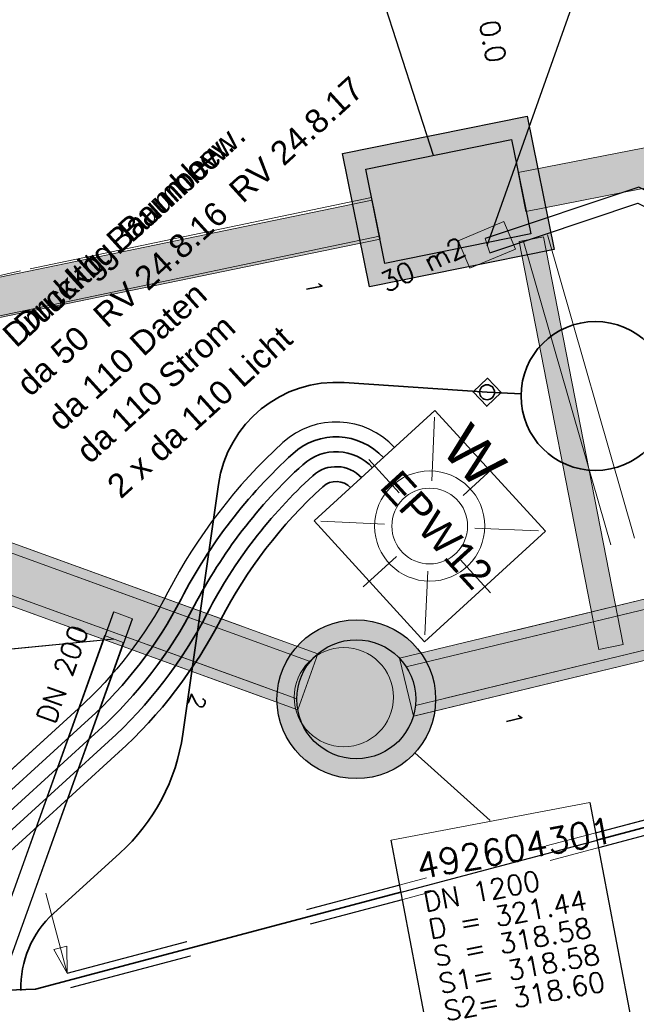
# Model space of a CAD drawing. Header units: metres. Extents: x -502 to 161, y -108 to 174.
# Tile 175 of 256: x -211 to -205, y -34 to -24. Entities that reach past the tile are written whole.
import ezdxf

# ---------------------------------------------------------------- set-up
doc = ezdxf.new("R2010")
doc.units = ezdxf.units.M
doc.header["$LTSCALE"] = 0.1
for name, pattern in [('123', [25.001, 12.501, -12.5]), ('126', [101.6, 100.001, -1.599]), ('237', [93, 75, -18]), ('239', [93, 75, -18]), ('240', [101.6, 101.6, 0]), ('86', [101.6, 101.6, 0])]:
    doc.linetypes.add(name, pattern=pattern)
doc.layers.add('BRI31-005.05-5p02-Koordinierung Lageplan 4. BA ZOB West 2022-06-15', color=7, linetype='Continuous')
doc.layers.add('BRI31-005.06-5f07-Koordinierung Lageplan 4. BA ZOB Fernbusbahnh', color=7, linetype='Continuous')
doc.styles.add('Arial', font='arial.ttf')
doc.styles.add('Txt', font='txt_____.ttf')

# ---------------------------------------------------------------- blocks, each defined once
blk = doc.blocks.new('LP_01052')
at = {"color": 7, "linetype": 'Continuous', "lineweight": 13, "transparency": 33554687, "flags": 128}
blk.add_lwpolyline([(-0.25, 0), (0.25, 0), (0.25, 0.3), (-0.25, 0.3), (-0.25, 0)], dxfattribs=at)
at = {"color": 1, "linetype": 'Continuous', "true_color": 0xff0000, "transparency": 33554687}
blk.add_solid([(-0.25, 0), (0.25, 0), (-0.25, 0.3), (0.25, 0.3)], dxfattribs=at)
blk = doc.blocks.new('WP_LP_1010')
at = {"color": 1, "linetype": 'Continuous', "lineweight": 9, "true_color": 0xff0000, "transparency": 33554687}
for p, q in [((0, 0.909893), (0, 0.454947)), ((-0.776636, 0.776649), (-0.321689, 0.321703)), ((0.321689, 0.321703), (0.776636, 0.776649)), ((-0.454947, 0), (-0.909893, 0)), ((0.454947, 0), (0.909893, 0)), ((-0.321689, -0.321689), (-0.776636, -0.776636)), ((0.321689, -0.321689), (0.776636, -0.776636)), ((0, -0.454947), (0, -0.909893))]:
    blk.add_line(p, q, dxfattribs=at)
at = {"color": 7, "linetype": 'Continuous', "lineweight": 20, "transparency": 33554687}
for p, q in [((0.8253, 0.8253), (-0.8253, 0.8253)), ((-0.8253, 0.8253), (-0.8253, -0.8253)), ((0.8253, 0.8253), (0.8253, -0.8253)), ((0.8253, -0.8253), (-0.8253, -0.8253))]:
    blk.add_line(p, q, dxfattribs=at)
for radius in [0.555163, 0.38185]:
    blk.add_circle((0, 0), radius, dxfattribs=at)
at = {"color": 1, "true_color": 0xff0000, "transparency": 33554687, "insert": (-0.503602, 1.019889), "char_height": 0.43, "attachment_point": 1, "line_spacing_factor": 0.25, "style": 'Arial'}
blk.add_mtext('W', dxfattribs=at)
blk = doc.blocks.new('RUNDER_DECKEL')
at = {"color": 7, "linetype": 'Continuous', "lineweight": 9, "transparency": 33554687}
blk.add_circle((0.000004, 0), 0.5, dxfattribs=at)
blk = doc.blocks.new('ALG_00093')
at = {"color": 1, "linetype": 'Continuous', "lineweight": 9, "true_color": 0xff0000, "transparency": 33554687, "flags": 128}
blk.add_lwpolyline([(0, 0), (0.3773, 0.09625), (0.3773, -0.09625), (0, 0)], dxfattribs=at)

msp = doc.modelspace()

# ---------------------------------------------------------------- hatches: boundary and pattern name
at = {"layer": 'BRI31-005.06-5f07-Koordinierung Lageplan 4. BA ZOB Fernbusbahnh', "linetype": 'Continuous', "lineweight": 0, "true_color": 0x5b5b5b, "transparency": 33554687}
h = msp.add_hatch(color=251, dxfattribs=at)
edge = h.paths.add_edge_path()
edge.add_arc((-207.7921, -30.601), 0.8, 360, 450)
edge.add_line((-207.7921, -29.801), (-207.7921, -29.801))
edge.add_arc((-207.7921, -30.601), 0.8, 90, 180)
edge.add_line((-208.5921, -30.601), (-208.5921, -30.601))
edge.add_line((-208.5921, -30.601), (-208.5921, -30.601))
edge.add_arc((-207.7921, -30.601), 0.8, 180, 270)
edge.add_line((-207.7921, -31.401), (-207.7921, -31.401))
edge.add_arc((-207.7921, -30.601), 0.8, 270, 360)

# ---------------------------------------------------------------- linework, layer by layer
at = {"layer": 'BRI31-005.05-5p02-Koordinierung Lageplan 4. BA ZOB West 2022-06-15', "color": 7, "linetype": 'Continuous', "lineweight": 25, "transparency": 33554687}
for p, q in [((-207.0146, -25.1214), (-209.2003, -18.3266)), ((-207.2016, -31.1407), (-206.4431, -31.8245))]:
    msp.add_line(p, q, dxfattribs=at)
at = {"layer": 'BRI31-005.05-5p02-Koordinierung Lageplan 4. BA ZOB West 2022-06-15', "color": 7, "linetype": '86', "lineweight": 18, "transparency": 33554687}
for p, q in [((-186.8814, -21.5236), (-206.1585, -25.2917)), ((-206.0817, -25.6843), (-186.8047, -21.9162)), ((-207.6335, -25.5721), (-214.1512, -26.9168)), ((-207.5527, -25.9639), (-207.6335, -25.5721)), ((-214.0704, -27.3086), (-207.5527, -25.9639)), ((-206.1498, -25.988), (-205.3463, -30.0982)), ((-205.9044, -25.94), (-205.101, -30.0502))]:
    msp.add_line(p, q, dxfattribs=at)
at = {"layer": 'BRI31-005.05-5p02-Koordinierung Lageplan 4. BA ZOB West 2022-06-15', "color": 1, "linetype": 'Continuous', "lineweight": 25, "true_color": 0xff0000, "transparency": 33554687}
for p, q in [((-206.4741, -26.029), (-205.3074, -22.7462)), ((-210.2371, -29.994), (-212.8875, -30.2575))]:
    msp.add_line(p, q, dxfattribs=at)
at = {"layer": 'BRI31-005.05-5p02-Koordinierung Lageplan 4. BA ZOB West 2022-06-15', "color": 7, "linetype": 'Continuous', "lineweight": 18, "transparency": 33554687}
for p, q in [((-180.8335, -23.798), (-207.3572, -30.1876)), ((-180.8335, -23.798), (-207.3572, -30.1876)), ((-180.8549, -23.906), (-207.289, -30.2741)), ((-180.8549, -23.906), (-207.289, -30.2741)), ((-180.7612, -24.2949), (-207.1953, -30.663)), ((-180.7612, -24.2949), (-207.1953, -30.663)), ((-180.693, -24.3814), (-207.2167, -30.771)), ((-180.693, -24.3814), (-207.2167, -30.771)), ((-215.5924, -27.4578), (-208.1786, -30.142)), ((-215.5924, -27.4578), (-208.1786, -30.142)), ((-215.5831, -27.5675), (-208.2559, -30.2204)), ((-215.5831, -27.5675), (-208.2559, -30.2204)), ((-215.7193, -27.9436), (-208.3921, -30.5965)), ((-215.7193, -27.9436), (-208.3921, -30.5965)), ((-215.7967, -28.022), (-208.3828, -30.7062)), ((-215.7967, -28.022), (-208.3828, -30.7062))]:
    msp.add_line(p, q, dxfattribs=at)
at = {"layer": 'BRI31-005.05-5p02-Koordinierung Lageplan 4. BA ZOB West 2022-06-15', "color": 7, "linetype": 'Continuous', "lineweight": 13, "transparency": 33554687}
for p, q in [((-206.1585, -25.2917), (-206.0817, -25.6843)), ((-207.5527, -25.9639), (-207.6335, -25.5721)), ((-206.4937, -25.959), (-206.4462, -26.1013)), ((-206.1498, -25.988), (-205.9044, -25.94)), ((-210.2383, -29.7216), (-210.0501, -29.7892)), ((-205.101, -30.0502), (-205.3463, -30.0982)), ((-208.1786, -30.142), (-208.3828, -30.7062)), ((-207.3572, -30.1876), (-207.2167, -30.771))]:
    msp.add_line(p, q, dxfattribs=at)
at = {"layer": 'BRI31-005.05-5p02-Koordinierung Lageplan 4. BA ZOB West 2022-06-15', "color": 7, "linetype": '126', "lineweight": 18, "transparency": 33554687}
for p, q in [((-206.1061, -25.9887), (-205.2264, -29.0465)), ((-205.8659, -25.9195), (-204.9861, -28.9774))]:
    msp.add_line(p, q, dxfattribs=at)
at = {"layer": 'BRI31-005.05-5p02-Koordinierung Lageplan 4. BA ZOB West 2022-06-15', "color": 142, "linetype": 'Continuous', "lineweight": 35, "true_color": 0x0099cc, "transparency": 33554687}
msp.add_line((-206.1312, -27.5234), (-206.4735, -27.5072), dxfattribs=at)
at = {"layer": 'BRI31-005.05-5p02-Koordinierung Lageplan 4. BA ZOB West 2022-06-15', "color": 1, "linetype": '123', "lineweight": 25, "true_color": 0xff0000, "transparency": 33554687}
for p, q in [((-210.7091, -33.362), (-192.2849, -28.4727)), ((-210.6706, -33.5069), (-192.2464, -28.6177))]:
    msp.add_line(p, q, dxfattribs=at)
at = {"layer": 'BRI31-005.05-5p02-Koordinierung Lageplan 4. BA ZOB West 2022-06-15', "color": 1, "linetype": 'Continuous', "lineweight": 18, "true_color": 0xff0000, "transparency": 33554687}
msp.add_line((-210.7091, -33.362), (-210.9233, -32.5548), dxfattribs=at)
at = {"layer": 'BRI31-005.05-5p02-Koordinierung Lageplan 4. BA ZOB West 2022-06-15', "color": 7, "linetype": '240', "lineweight": 18, "transparency": 33554687, "flags": 128}
for points in [[(-206.0817, -25.6843), (-182.4057, -21.0563), (-182.4825, -20.6637), (-206.1585, -25.2917)], [(-213.6701, -27.2158), (-207.5582, -25.9355), (-207.6402, -25.544), (-213.7521, -26.8242)]]:
    msp.add_lwpolyline(points, dxfattribs=at)
at = {"layer": 'BRI31-005.05-5p02-Koordinierung Lageplan 4. BA ZOB West 2022-06-15', "color": 7, "linetype": '239', "lineweight": 18, "transparency": 33554687, "flags": 128}
for points in [[(-180.8335, -23.798), (-207.3572, -30.1876), (-207.2167, -30.771), (-180.693, -24.3814)], [(-180.8549, -23.906), (-207.289, -30.2741), (-207.1953, -30.663), (-180.7612, -24.2949)], [(-215.7967, -28.022), (-208.3828, -30.7062), (-208.1786, -30.142), (-215.5924, -27.4578)], [(-215.7193, -27.9436), (-208.3921, -30.5965), (-208.2559, -30.2204), (-215.5831, -27.5675)]]:
    msp.add_lwpolyline(points, dxfattribs=at)
at = {"layer": 'BRI31-005.05-5p02-Koordinierung Lageplan 4. BA ZOB West 2022-06-15', "color": 7, "linetype": 'Continuous', "lineweight": 25, "transparency": 33554687, "flags": 128}
for points in [[(-207.9321, -25.103), (-206.0698, -24.7262), (-205.7981, -26.069), (-207.6604, -26.4458), (-207.9321, -25.103)], [(-207.9321, -25.103), (-206.0698, -24.7262), (-205.7981, -26.069), (-207.6604, -26.4458), (-207.9321, -25.103)], [(-207.6964, -25.2594), (-206.2262, -24.9619), (-206.0338, -25.9126), (-207.504, -26.2101), (-207.6964, -25.2594)], [(-207.6964, -25.2594), (-206.2262, -24.9619), (-206.0338, -25.9126), (-207.504, -26.2101), (-207.6964, -25.2594)], [(-207.4399, -32.0208), (-205.4376, -31.6411), (-204.9916, -33.9932), (-206.9939, -34.3729), (-207.4399, -32.0208)]]:
    msp.add_lwpolyline(points, dxfattribs=at)
at = {"layer": 'BRI31-005.05-5p02-Koordinierung Lageplan 4. BA ZOB West 2022-06-15', "color": 1, "linetype": 'Continuous', "lineweight": 25, "true_color": 0xff0000, "transparency": 33554687, "flags": 128}
for points in [[(-202.7029, -27.9385), (-204.0429, -25.8942), (-204.9426, -25.4406), (-206.4937, -25.959)], [(-206.4462, -26.1013), (-204.9543, -25.6027), (-204.1463, -26.0101), (-202.7461, -28.1462)], [(-211.9435, -35.4053), (-212.1859, -35.1389), (-210.2383, -29.7216)], [(-211.7956, -35.2707), (-211.957, -35.0933), (-210.0501, -29.7892)]]:
    msp.add_lwpolyline(points, dxfattribs=at)
at = {"layer": 'BRI31-005.05-5p02-Koordinierung Lageplan 4. BA ZOB West 2022-06-15', "color": 142, "linetype": 'Continuous', "lineweight": 35, "true_color": 0x0099cc, "transparency": 33554687, "flags": 128}
msp.add_lwpolyline([(-206.3321, -27.5105), (-206.4767, -27.6486), (-206.6149, -27.504), (-206.4703, -27.3659), (-206.3288, -27.514)], dxfattribs=at)
for points in [[(-206.4735, -27.5072), (-207.9139, -27.4098, 0.39272), (-209.1829, -28.4378), (-209.5412, -30.9537), (-209.5412, -30.9537, -0.174806), (-210.177, -32.1526), (-210.177, -32.1526), (-210.8461, -32.76), (-210.8461, -32.76, 0.220417), (-211.1734, -33.5345)], [(-215.7069, -34.2784), (-215.7069, -34.2784, -0.177902), (-214.1095, -33.6288), (-214.1095, -33.6288), (-211.0263, -33.5237), (-192.2656, -28.5452)]]:
    msp.add_lwpolyline(points, format="xyb", dxfattribs=at)
at = {"layer": 'BRI31-005.05-5p02-Koordinierung Lageplan 4. BA ZOB West 2022-06-15', "color": 1, "linetype": '237', "lineweight": 25, "true_color": 0xff0000, "transparency": 33554687, "flags": 128}
msp.add_lwpolyline([(-207.4067, -28.0648, 0.412325), (-208.5333, -28.0154, 0.088772), (-209.692, -29.5225, -0.088769), (-210.5929, -30.6944), (-212.7321, -32.6411, -0.035946), (-214.5086, -34.0383), (-214.5086, -34.0383, 0.035947), (-216.2851, -35.4356), (-216.2851, -35.4356), (-217.2303, -36.2957, 0.142542), (-218.4208, -38.2406), (-218.4208, -38.2406, -0.032423), (-218.5022, -38.4818), (-218.5022, -38.4818), (-218.5022, -38.4818, -0.303495), (-218.9636, -38.7917), (-218.9636, -38.7917), (-220.0999, -38.7942, 0.173642), (-220.4894, -38.9346, -0.308188), (-220.8514, -38.968)], format="xyb", dxfattribs=at)
at = {"layer": 'BRI31-005.05-5p02-Koordinierung Lageplan 4. BA ZOB West 2022-06-15', "color": 7, "linetype": 'Continuous', "lineweight": 35, "transparency": 33554687, "flags": 128}
msp.add_lwpolyline([(-207.517, -28.1665, 0.412324), (-208.4324, -28.1263, 0.088772), (-209.5588, -29.5916, -0.088769), (-210.4919, -30.8054), (-212.6312, -32.7521), (-212.6312, -32.7521, -0.035946), (-214.4076, -34.1493), (-214.4076, -34.1493), (-214.4076, -34.1493, 0.035947), (-216.1842, -35.5465), (-216.1842, -35.5465), (-217.1294, -36.4067), (-217.1294, -36.4067, 0.142515), (-218.276, -38.2796), (-218.276, -38.2796), (-218.276, -38.2796, -0.03237), (-218.3634, -38.5388), (-218.3634, -38.5388, -0.145578), (-218.5963, -38.8273), (-219.0311, -39.1264), (-219.0311, -39.1264, 0.033268), (-219.5199, -39.5128), (-219.5199, -39.5128)], format="xyb", dxfattribs=at)
at = {"layer": 'BRI31-005.05-5p02-Koordinierung Lageplan 4. BA ZOB West 2022-06-15', "color": 3, "linetype": 'Continuous', "lineweight": 35, "true_color": 0x00ff00, "transparency": 33554687, "flags": 128}
for points in [[(-210.391, -30.9163), (-210.391, -30.9163, 0.088769), (-209.4256, -29.6606), (-209.4256, -29.6606, -0.088772), (-208.3314, -28.2373, -0.412324), (-207.6273, -28.2682)], [(-218.6131, -39.6206, 0.163158), (-218.3058, -39.0733, -0.019553), (-218.1311, -38.3182, -0.142458), (-217.0284, -36.5176), (-216.0832, -35.6575, -0.035947), (-214.3067, -34.2602, 0.035946), (-212.5302, -32.863), (-210.391, -30.9163)]]:
    msp.add_lwpolyline(points, format="xyb", dxfattribs=at)
at = {"layer": 'BRI31-005.05-5p02-Koordinierung Lageplan 4. BA ZOB West 2022-06-15', "color": 190, "linetype": 'Continuous', "lineweight": 35, "true_color": 0x7f00ff, "transparency": 33554687, "flags": 128}
for points in [[(-207.7375, -28.3698, 0.412325), (-208.2304, -28.3482), (-208.2304, -28.3482, 0.088772), (-209.2925, -29.7296), (-209.2925, -29.7296, -0.088769), (-210.29, -31.0273), (-212.4292, -32.974, -0.035946), (-214.2057, -34.3712), (-214.2057, -34.3712, 0.035947), (-215.9822, -35.7684), (-215.9822, -35.7684), (-216.9275, -36.6285), (-217.0345, -36.7324), (-217.0345, -36.7324, 0.131989), (-217.9847, -38.3582), (-217.9847, -38.3582), (-217.9847, -38.3582, 0.019553), (-218.1567, -39.1017), (-218.1567, -39.1017, -0.163158), (-218.5113, -39.733)], [(-218.404, -39.8517, 0.161614), (-218.0261, -39.1837), (-218.0261, -39.1837, -0.01808), (-217.8416, -38.3969), (-217.8416, -38.3969, -0.142429), (-216.8265, -36.7395), (-215.8813, -35.8793, -0.035947), (-214.1048, -34.4821, 0.035946), (-212.3283, -33.0849), (-210.1891, -31.1382), (-210.1891, -31.1382, 0.088769), (-209.1593, -29.7987), (-209.1593, -29.7987), (-209.1593, -29.7987, -0.088772), (-208.1295, -28.4591), (-208.1295, -28.4591, -0.412324), (-207.8478, -28.4715)]]:
    msp.add_lwpolyline(points, format="xyb", dxfattribs=at)
at = {"layer": 'BRI31-005.05-5p02-Koordinierung Lageplan 4. BA ZOB West 2022-06-15', "color": 1, "linetype": 'Continuous', "lineweight": 18, "true_color": 0xff0000, "transparency": 33554687, "flags": 128}
msp.add_lwpolyline([(-211.662, -34.2717), (-210.143, -30.0277), (-210.3313, -29.9603), (-211.8503, -34.2043)], dxfattribs=at)
at = {"layer": 'BRI31-005.05-5p02-Koordinierung Lageplan 4. BA ZOB West 2022-06-15', "color": 7, "linetype": 'Continuous', "lineweight": 18, "transparency": 33554687, "flags": 128}
msp.add_lwpolyline([(-207.4399, -32.0208), (-205.4376, -31.6411), (-204.9916, -33.9932), (-206.9939, -34.3729), (-207.4399, -32.0208)], dxfattribs=at)
at = {"layer": 'BRI31-005.05-5p02-Koordinierung Lageplan 4. BA ZOB West 2022-06-15', "color": 142, "linetype": 'Continuous', "lineweight": 35, "true_color": 0x0099cc, "transparency": 33554687}
for centre, radius in [((-205.3815, -27.5451), 0.75), ((-206.4735, -27.5072), 0.075)]:
    msp.add_circle(centre, radius, dxfattribs=at)
at = {"layer": 'BRI31-005.05-5p02-Koordinierung Lageplan 4. BA ZOB West 2022-06-15', "color": 7, "linetype": 'Continuous', "lineweight": 25, "transparency": 33554687}
for radius in [0.8, 0.8, 0.6, 0.6]:
    msp.add_circle((-207.7921, -30.601), radius, dxfattribs=at)
at = {"layer": 'BRI31-005.05-5p02-Koordinierung Lageplan 4. BA ZOB West 2022-06-15', "color": 7, "linetype": 'Continuous', "lineweight": 18, "transparency": 33554687}
for radius in [0.8, 0.6]:
    msp.add_circle((-207.7921, -30.601), radius, dxfattribs=at)
at = {"layer": 'BRI31-005.06-5f07-Koordinierung Lageplan 4. BA ZOB Fernbusbahnh', "color": 7, "linetype": 'Continuous', "lineweight": 25, "transparency": 33554687}
for p, q in [((-207.0146, -25.1214), (-209.2003, -18.3266)), ((-207.2016, -31.1407), (-206.4431, -31.8245))]:
    msp.add_line(p, q, dxfattribs=at)
at = {"layer": 'BRI31-005.06-5f07-Koordinierung Lageplan 4. BA ZOB Fernbusbahnh', "color": 7, "linetype": 'Continuous', "lineweight": 20, "transparency": 33554687}
msp.add_line((-207.0146, -25.1214), (-209.2003, -18.3266), dxfattribs=at)
at = {"layer": 'BRI31-005.06-5f07-Koordinierung Lageplan 4. BA ZOB Fernbusbahnh', "color": 7, "linetype": '86', "lineweight": 13, "transparency": 33554687}
for p, q in [((-186.8814, -21.5236), (-206.1585, -25.2917)), ((-206.0817, -25.6843), (-186.8047, -21.9162)), ((-207.6335, -25.5721), (-214.1512, -26.9168)), ((-207.5527, -25.9639), (-207.6335, -25.5721)), ((-214.0704, -27.3086), (-207.5527, -25.9639)), ((-206.1498, -25.988), (-205.3463, -30.0982)), ((-205.9044, -25.94), (-205.101, -30.0502))]:
    msp.add_line(p, q, dxfattribs=at)
at = {"layer": 'BRI31-005.06-5f07-Koordinierung Lageplan 4. BA ZOB Fernbusbahnh', "color": 1, "linetype": 'Continuous', "lineweight": 25, "true_color": 0xff0000, "transparency": 33554687}
for p, q in [((-206.4741, -26.029), (-205.3074, -22.7462)), ((-210.2371, -29.994), (-212.8875, -30.2575))]:
    msp.add_line(p, q, dxfattribs=at)
at = {"layer": 'BRI31-005.06-5f07-Koordinierung Lageplan 4. BA ZOB Fernbusbahnh', "color": 1, "linetype": 'Continuous', "lineweight": 20, "true_color": 0xff0000, "transparency": 33554687}
for p, q in [((-206.4741, -26.029), (-205.3074, -22.7462)), ((-206.4741, -26.029), (-205.3074, -22.7462)), ((-210.2371, -29.994), (-212.8875, -30.2575))]:
    msp.add_line(p, q, dxfattribs=at)
at = {"layer": 'BRI31-005.06-5f07-Koordinierung Lageplan 4. BA ZOB Fernbusbahnh', "color": 7, "linetype": 'Continuous', "lineweight": 13, "transparency": 33554687}
for p, q in [((-180.8335, -23.798), (-207.3572, -30.1876)), ((-180.8335, -23.798), (-207.3572, -30.1876)), ((-180.8549, -23.906), (-207.289, -30.2741)), ((-180.8549, -23.906), (-207.289, -30.2741)), ((-180.7612, -24.2949), (-207.1953, -30.663)), ((-180.7612, -24.2949), (-207.1953, -30.663)), ((-180.693, -24.3814), (-207.2167, -30.771)), ((-180.693, -24.3814), (-207.2167, -30.771)), ((-215.5924, -27.4578), (-208.1786, -30.142)), ((-215.5924, -27.4578), (-208.1786, -30.142)), ((-215.5831, -27.5675), (-208.2559, -30.2204)), ((-215.5831, -27.5675), (-208.2559, -30.2204)), ((-215.7193, -27.9436), (-208.3921, -30.5965)), ((-215.7193, -27.9436), (-208.3921, -30.5965)), ((-215.7967, -28.022), (-208.3828, -30.7062)), ((-215.7967, -28.022), (-208.3828, -30.7062))]:
    msp.add_line(p, q, dxfattribs=at)
at = {"layer": 'BRI31-005.06-5f07-Koordinierung Lageplan 4. BA ZOB Fernbusbahnh', "color": 7, "linetype": 'Continuous', "lineweight": 9, "transparency": 33554687}
for p, q in [((-206.1585, -25.2917), (-206.0817, -25.6843)), ((-207.5527, -25.9639), (-207.6335, -25.5721)), ((-206.4937, -25.959), (-206.4462, -26.1013)), ((-206.1498, -25.988), (-205.9044, -25.94)), ((-210.2383, -29.7216), (-210.0501, -29.7892)), ((-205.101, -30.0502), (-205.3463, -30.0982)), ((-208.1786, -30.142), (-208.3828, -30.7062)), ((-207.3572, -30.1876), (-207.2167, -30.771))]:
    msp.add_line(p, q, dxfattribs=at)
at = {"layer": 'BRI31-005.06-5f07-Koordinierung Lageplan 4. BA ZOB Fernbusbahnh', "color": 7, "linetype": '126', "lineweight": 13, "transparency": 33554687}
for p, q in [((-206.1061, -25.9887), (-205.2264, -29.0465)), ((-205.8659, -25.9195), (-204.9861, -28.9774))]:
    msp.add_line(p, q, dxfattribs=at)
at = {"layer": 'BRI31-005.06-5f07-Koordinierung Lageplan 4. BA ZOB Fernbusbahnh', "color": 142, "linetype": 'Continuous', "lineweight": 30, "true_color": 0x0099cc, "transparency": 33554687}
msp.add_line((-206.1312, -27.5234), (-206.4735, -27.5072), dxfattribs=at)
at = {"layer": 'BRI31-005.06-5f07-Koordinierung Lageplan 4. BA ZOB Fernbusbahnh', "color": 1, "linetype": 'Continuous', "lineweight": 13, "true_color": 0xff0000, "transparency": 33554687}
msp.add_line((-210.7091, -33.362), (-210.9233, -32.5548), dxfattribs=at)
at = {"layer": 'BRI31-005.06-5f07-Koordinierung Lageplan 4. BA ZOB Fernbusbahnh', "color": 7, "linetype": '240', "lineweight": 13, "transparency": 33554687, "flags": 128}
for points in [[(-206.0817, -25.6843), (-182.4057, -21.0563), (-182.4825, -20.6637), (-206.1585, -25.2917)], [(-213.6701, -27.2158), (-207.5582, -25.9355), (-207.6402, -25.544), (-213.7521, -26.8242)]]:
    msp.add_lwpolyline(points, dxfattribs=at)
at = {"layer": 'BRI31-005.06-5f07-Koordinierung Lageplan 4. BA ZOB Fernbusbahnh', "color": 7, "linetype": '239', "lineweight": 13, "transparency": 33554687, "flags": 128}
for points in [[(-180.8335, -23.798), (-207.3572, -30.1876), (-207.2167, -30.771), (-180.693, -24.3814)], [(-180.8549, -23.906), (-207.289, -30.2741), (-207.1953, -30.663), (-180.7612, -24.2949)], [(-215.7967, -28.022), (-208.3828, -30.7062), (-208.1786, -30.142), (-215.5924, -27.4578)], [(-215.7193, -27.9436), (-208.3921, -30.5965), (-208.2559, -30.2204), (-215.5831, -27.5675)]]:
    msp.add_lwpolyline(points, dxfattribs=at)
at = {"layer": 'BRI31-005.06-5f07-Koordinierung Lageplan 4. BA ZOB Fernbusbahnh', "color": 7, "linetype": 'Continuous', "lineweight": 20, "transparency": 33554687, "flags": 128}
for points in [[(-207.9321, -25.103), (-206.0698, -24.7262), (-205.7981, -26.069), (-207.6604, -26.4458), (-207.9321, -25.103)], [(-207.9321, -25.103), (-206.0698, -24.7262), (-205.7981, -26.069), (-207.6604, -26.4458), (-207.9321, -25.103)], [(-207.6964, -25.2594), (-206.2262, -24.9619), (-206.0338, -25.9126), (-207.504, -26.2101), (-207.6964, -25.2594)], [(-207.6964, -25.2594), (-206.2262, -24.9619), (-206.0338, -25.9126), (-207.504, -26.2101), (-207.6964, -25.2594)]]:
    msp.add_lwpolyline(points, dxfattribs=at)
at = {"layer": 'BRI31-005.06-5f07-Koordinierung Lageplan 4. BA ZOB Fernbusbahnh', "color": 1, "linetype": 'Continuous', "lineweight": 20, "true_color": 0xff0000, "transparency": 33554687, "flags": 128}
for points in [[(-202.7029, -27.9385), (-204.0429, -25.8942), (-204.9426, -25.4406), (-206.4937, -25.959)], [(-206.4462, -26.1013), (-204.9543, -25.6027), (-204.1463, -26.0101), (-202.7461, -28.1462)]]:
    msp.add_lwpolyline(points, dxfattribs=at)
at = {"layer": 'BRI31-005.06-5f07-Koordinierung Lageplan 4. BA ZOB Fernbusbahnh', "color": 142, "linetype": 'Continuous', "lineweight": 30, "true_color": 0x0099cc, "transparency": 33554687, "flags": 128}
msp.add_lwpolyline([(-206.3321, -27.5105), (-206.4767, -27.6486), (-206.6149, -27.504), (-206.4703, -27.3659), (-206.3288, -27.514)], dxfattribs=at)
at = {"layer": 'BRI31-005.06-5f07-Koordinierung Lageplan 4. BA ZOB Fernbusbahnh', "color": 7, "linetype": 'Continuous', "lineweight": 30, "transparency": 33554687, "flags": 128}
msp.add_lwpolyline([(-207.517, -28.1665, 0.412324), (-208.4324, -28.1263, 0.088772), (-209.5588, -29.5916, -0.088769), (-210.4919, -30.8054), (-212.6312, -32.7521), (-212.6312, -32.7521, -0.035946), (-214.4076, -34.1493), (-214.4076, -34.1493), (-214.4076, -34.1493, 0.035947), (-216.1842, -35.5465), (-216.1842, -35.5465), (-217.1294, -36.4067), (-217.1294, -36.4067, 0.142515), (-218.276, -38.2796), (-218.276, -38.2796), (-218.276, -38.2796, -0.03237), (-218.3634, -38.5388), (-218.3634, -38.5388, -0.145578), (-218.5963, -38.8273), (-219.0311, -39.1264), (-219.0311, -39.1264, 0.033268), (-219.5199, -39.5128), (-219.5199, -39.5128)], format="xyb", dxfattribs=at)
at = {"layer": 'BRI31-005.06-5f07-Koordinierung Lageplan 4. BA ZOB Fernbusbahnh', "color": 3, "linetype": 'Continuous', "lineweight": 30, "true_color": 0x00ff00, "transparency": 33554687, "flags": 128}
for points in [[(-210.391, -30.9163), (-210.391, -30.9163, 0.088769), (-209.4256, -29.6606), (-209.4256, -29.6606, -0.088772), (-208.3314, -28.2373, -0.412324), (-207.6273, -28.2682)], [(-218.6131, -39.6206, 0.163158), (-218.3058, -39.0733, -0.019553), (-218.1311, -38.3182, -0.142458), (-217.0284, -36.5176), (-216.0832, -35.6575, -0.035947), (-214.3067, -34.2602, 0.035946), (-212.5302, -32.863), (-210.391, -30.9163)]]:
    msp.add_lwpolyline(points, format="xyb", dxfattribs=at)
at = {"layer": 'BRI31-005.06-5f07-Koordinierung Lageplan 4. BA ZOB Fernbusbahnh', "color": 190, "linetype": 'Continuous', "lineweight": 30, "true_color": 0x7f00ff, "transparency": 33554687, "flags": 128}
for points in [[(-207.7375, -28.3698, 0.412325), (-208.2304, -28.3482), (-208.2304, -28.3482, 0.088772), (-209.2925, -29.7296), (-209.2925, -29.7296, -0.088769), (-210.29, -31.0273), (-212.4292, -32.974, -0.035946), (-214.2057, -34.3712), (-214.2057, -34.3712, 0.035947), (-215.9822, -35.7684), (-215.9822, -35.7684), (-216.9275, -36.6285), (-217.0345, -36.7324), (-217.0345, -36.7324, 0.131989), (-217.9847, -38.3582), (-217.9847, -38.3582), (-217.9847, -38.3582, 0.019553), (-218.1567, -39.1017), (-218.1567, -39.1017, -0.163158), (-218.5113, -39.733)], [(-218.404, -39.8517, 0.161614), (-218.0261, -39.1837), (-218.0261, -39.1837, -0.01808), (-217.8416, -38.3969), (-217.8416, -38.3969, -0.142429), (-216.8265, -36.7395), (-215.8813, -35.8793, -0.035947), (-214.1048, -34.4821, 0.035946), (-212.3283, -33.0849), (-210.1891, -31.1382), (-210.1891, -31.1382, 0.088769), (-209.1593, -29.7987), (-209.1593, -29.7987), (-209.1593, -29.7987, -0.088772), (-208.1295, -28.4591), (-208.1295, -28.4591, -0.412324), (-207.8478, -28.4715)]]:
    msp.add_lwpolyline(points, format="xyb", dxfattribs=at)
at = {"layer": 'BRI31-005.06-5f07-Koordinierung Lageplan 4. BA ZOB Fernbusbahnh', "color": 1, "linetype": 'Continuous', "lineweight": 13, "true_color": 0xff0000, "transparency": 33554687, "flags": 128}
msp.add_lwpolyline([(-211.662, -34.2717), (-210.143, -30.0277), (-210.3313, -29.9603), (-211.8503, -34.2043)], dxfattribs=at)
at = {"layer": 'BRI31-005.06-5f07-Koordinierung Lageplan 4. BA ZOB Fernbusbahnh', "color": 7, "linetype": 'Continuous', "lineweight": 18, "transparency": 33554687, "flags": 128}
msp.add_lwpolyline([(-207.4399, -32.0208), (-205.4376, -31.6411), (-204.9916, -33.9932), (-206.9939, -34.3729), (-207.4399, -32.0208)], dxfattribs=at)
at = {"layer": 'BRI31-005.06-5f07-Koordinierung Lageplan 4. BA ZOB Fernbusbahnh', "color": 7, "linetype": 'Continuous', "lineweight": 25, "transparency": 33554687, "flags": 128}
msp.add_lwpolyline([(-207.4399, -32.0208), (-205.4376, -31.6411), (-204.9916, -33.9932), (-206.9939, -34.3729), (-207.4399, -32.0208)], dxfattribs=at)
at = {"layer": 'BRI31-005.06-5f07-Koordinierung Lageplan 4. BA ZOB Fernbusbahnh', "color": 1, "linetype": 'Continuous', "lineweight": 20, "true_color": 0xff0000, "transparency": 33554687}
for points in [[(-211.9435, -35.4053, 321.5255), (-212.1859, -35.1389, 0), (-210.2383, -29.7216, 0)], [(-211.7956, -35.2707, 321.5255), (-211.957, -35.0933, 0), (-210.0501, -29.7892, 0)]]:
    msp.add_polyline3d(points, dxfattribs=at)
at = {"layer": 'BRI31-005.06-5f07-Koordinierung Lageplan 4. BA ZOB Fernbusbahnh', "color": 142, "linetype": 'Continuous', "lineweight": 30, "true_color": 0x0099cc, "transparency": 33554687}
for centre, radius in [((-205.3815, -27.5451), 0.75), ((-206.4735, -27.5072), 0.075)]:
    msp.add_circle(centre, radius, dxfattribs=at)
at = {"layer": 'BRI31-005.06-5f07-Koordinierung Lageplan 4. BA ZOB Fernbusbahnh', "color": 7, "linetype": 'Continuous', "lineweight": 20, "transparency": 33554687}
for radius in [0.8, 0.8, 0.6, 0.6]:
    msp.add_circle((-207.7921, -30.601, 318.58), radius, dxfattribs=at)
at = {"layer": 'BRI31-005.06-5f07-Koordinierung Lageplan 4. BA ZOB Fernbusbahnh', "color": 7, "linetype": 'Continuous', "lineweight": 13, "transparency": 33554687}
for radius in [0.8, 0.6]:
    msp.add_circle((-207.7921, -30.601, 318.58), radius, dxfattribs=at)
at = {"layer": 'BRI31-005.06-5f07-Koordinierung Lageplan 4. BA ZOB Fernbusbahnh', "color": 2, "linetype": 'Continuous', "true_color": 0xffff00, "transparency": 33554687}
for points in [[(-186.8047, -21.9162), (-186.8814, -21.5236), (-206.0817, -25.6843), (-206.1585, -25.2917)], [(-207.9321, -25.103), (-206.0698, -24.7262), (-207.6604, -26.4458), (-205.7981, -26.069)], [(-207.5527, -25.9639), (-207.6335, -25.5721), (-214.0704, -27.3086), (-214.1512, -26.9168)], [(-205.101, -30.0502), (-205.3463, -30.0982), (-205.9044, -25.94), (-206.1498, -25.988)]]:
    msp.add_solid(points, dxfattribs=at)
at = {"layer": 'BRI31-005.06-5f07-Koordinierung Lageplan 4. BA ZOB Fernbusbahnh', "color": 251, "linetype": 'Continuous', "true_color": 0x5b5b5b, "transparency": 33554687}
for points in [[(-180.693, -24.3814), (-180.8335, -23.798), (-207.2167, -30.771), (-207.3572, -30.1876)], [(-215.7967, -28.022), (-215.5924, -27.4578), (-208.3828, -30.7062), (-208.1786, -30.142)]]:
    msp.add_solid(points, dxfattribs=at)

# ---------------------------------------------------------------- block references
at = {"layer": 'BRI31-005.06-5f07-Koordinierung Lageplan 4. BA ZOB Fernbusbahnh', "color": 7, "transparency": 33554687}
for name, p, rotation in [('LP_01052', (-206.4185, -26.1611), 22.85307312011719), ('WP_LP_1010', (-207.052, -28.8557), 312.4349945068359)]:
    msp.add_blockref(name, p, dxfattribs=dict(at, rotation=rotation))
msp.add_blockref('RUNDER_DECKEL', (-207.9172, -30.5798), dxfattribs=at)
at = {"layer": 'BRI31-005.06-5f07-Koordinierung Lageplan 4. BA ZOB Fernbusbahnh', "color": 7, "transparency": 33554687, "xscale": 0.699999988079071, "yscale": 0.699999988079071, "zscale": 0.699999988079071, "rotation": 104.8621948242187}
msp.add_blockref('ALG_00093', (-210.7091, -33.362), dxfattribs=at)

# ---------------------------------------------------------------- texts
at = {"layer": 'BRI31-005.05-5p02-Koordinierung Lageplan 4. BA ZOB West 2022-06-15', "color": 7, "transparency": 33554687, "attachment_point": 1, "line_spacing_factor": 0.25}
for s, insert, char_height, rotation, style in [('0.0', (-206.3596, -23.7415), 0.2, 281.06027, 'Txt'), ('1', (-208.1531, -26.3636), 0.16, 281.83044, 'Txt'), ('da 110 Daten', (-210.9283, -27.732), 0.24, 42.29685, 'Arial'), ('da 110 Strom', (-210.6404, -28.0614), 0.24, 42.29685, 'Arial'), ('2', (-209.2965, -30.5849), 0.16, 250.09698, 'Txt'), ('1', (-206.1397, -30.7141), 0.16, 283.5446, 'Txt'), ('492604301', (-207.2062, -32.1614), 0.26, 10.737, 'Txt'), ('DN 1200', (-207.1328, -32.5485), 0.2, 10.737, 'Txt'), ('D = 321.44', (-207.0806, -32.8236), 0.2, 10.737, 'Txt'), ('S = 318.58', (-207.0284, -33.0987), 0.2, 10.737, 'Txt'), ('S1= 318.58', (-206.9763, -33.3738), 0.2, 10.737, 'Txt'), ('S2= 318.60', (-206.9241, -33.6489), 0.2, 10.737, 'Txt')]:
    msp.add_mtext(s, dxfattribs=dict(at, insert=insert, char_height=char_height, rotation=rotation, style=style))
at = {"layer": 'BRI31-005.05-5p02-Koordinierung Lageplan 4. BA ZOB West 2022-06-15', "color": 1, "true_color": 0xff0000, "transparency": 33554687, "attachment_point": 1, "line_spacing_factor": 0.25}
for s, insert, char_height, rotation, style in [('RV 24.8.17', (-209.0995, -25.4352), 0.24, 42.29685, 'Arial'), ('RV 24.8.16', (-210.4685, -26.6933), 0.24, 42.29685, 'Arial'), ('30 m2', (-207.5743, -26.3262), 0.2, 25.50294, 'Txt'), ('da 50', (-211.2417, -27.3839), 0.24, 42.29685, 'Arial'), ('DN 200', (-211.0205, -30.7939), 0.2, 70.2261, 'Txt')]:
    msp.add_mtext(s, dxfattribs=dict(at, insert=insert, char_height=char_height, rotation=rotation, style=style))
at = {"layer": 'BRI31-005.05-5p02-Koordinierung Lageplan 4. BA ZOB West 2022-06-15', "color": 5, "true_color": 0x0000ff, "transparency": 33554687, "insert": (-211.3825, -26.8916), "char_height": 0.24, "attachment_point": 1, "rotation": 42.29685, "line_spacing_factor": 0.25, "style": 'Arial'}
msp.add_mtext('Druckltg. Baumbew.', dxfattribs=at)
at = {"layer": 'BRI31-005.05-5p02-Koordinierung Lageplan 4. BA ZOB West 2022-06-15', "color": 190, "true_color": 0x7f00ff, "transparency": 33554687, "attachment_point": 1, "line_spacing_factor": 0.25, "style": 'Arial'}
for s, insert, char_height, rotation in [('2 x da 110 Licht', (-210.3284, -28.4125), 0.24, 42.29685), ('EPW12', (-207.3479, -28.2671), 0.3, 312.31872)]:
    msp.add_mtext(s, dxfattribs=dict(at, insert=insert, char_height=char_height, rotation=rotation))
at = {"layer": 'BRI31-005.06-5f07-Koordinierung Lageplan 4. BA ZOB Fernbusbahnh', "color": 7, "transparency": 33554687, "attachment_point": 1, "line_spacing_factor": 0.25}
for s, insert, char_height, rotation, style in [('0.0', (-206.3596, -23.7415), 0.2, 281.06027, 'Txt'), ('0.0', (-206.3596, -23.7415), 0.2, 281.06027, 'Txt'), ('1', (-208.1531, -26.3636), 0.16, 281.83044, 'Txt'), ('1', (-208.1531, -26.3636), 0.16, 281.83044, 'Txt'), ('da 110 Daten', (-210.9283, -27.732), 0.24, 42.29685, 'Arial'), ('da 110 Strom', (-210.6404, -28.0614), 0.24, 42.29685, 'Arial'), ('2', (-209.2965, -30.5849), 0.16, 250.09698, 'Txt'), ('2', (-209.2965, -30.5849), 0.16, 250.09698, 'Txt'), ('1', (-206.1397, -30.7141), 0.16, 283.5446, 'Txt'), ('1', (-206.1397, -30.7141), 0.16, 283.5446, 'Txt'), ('492604301', (-207.2062, -32.1614), 0.26, 10.737, 'Txt'), ('DN 1200', (-207.1328, -32.5485), 0.2, 10.737, 'Txt'), ('D = 321.44', (-207.0806, -32.8236), 0.2, 10.737, 'Txt'), ('S = 318.58', (-207.0284, -33.0987), 0.2, 10.737, 'Txt'), ('S1= 318.58', (-206.9763, -33.3738), 0.2, 10.737, 'Txt'), ('S2= 318.60', (-206.9241, -33.6489), 0.2, 10.737, 'Txt')]:
    msp.add_mtext(s, dxfattribs=dict(at, insert=insert, char_height=char_height, rotation=rotation, style=style))
at = {"layer": 'BRI31-005.06-5f07-Koordinierung Lageplan 4. BA ZOB Fernbusbahnh', "color": 1, "true_color": 0xff0000, "transparency": 33554687, "attachment_point": 1, "line_spacing_factor": 0.25}
for s, insert, char_height, rotation, style in [('RV 24.8.17', (-209.0995, -25.4352), 0.24, 42.29685, 'Arial'), ('RV 24.8.16', (-210.4685, -26.6933), 0.24, 42.29685, 'Arial'), ('30 m2', (-207.5743, -26.3262), 0.2, 25.50294, 'Txt'), ('30 m2', (-207.5743, -26.3262), 0.2, 25.50294, 'Txt'), ('da 50', (-211.2417, -27.3839), 0.24, 42.29685, 'Arial'), ('DN 200', (-211.0205, -30.7939), 0.2, 70.2261, 'Txt'), ('DN 200', (-211.0205, -30.7939), 0.2, 70.2261, 'Txt')]:
    msp.add_mtext(s, dxfattribs=dict(at, insert=insert, char_height=char_height, rotation=rotation, style=style))
at = {"layer": 'BRI31-005.06-5f07-Koordinierung Lageplan 4. BA ZOB Fernbusbahnh', "color": 5, "true_color": 0x0000ff, "transparency": 33554687, "insert": (-211.2667, -26.7862), "char_height": 0.24, "attachment_point": 1, "rotation": 42.29685, "line_spacing_factor": 0.25, "style": 'Arial'}
msp.add_mtext('Druckltg. Baumbew.', dxfattribs=at)
at = {"layer": 'BRI31-005.06-5f07-Koordinierung Lageplan 4. BA ZOB Fernbusbahnh', "color": 190, "true_color": 0x7f00ff, "transparency": 33554687, "attachment_point": 1, "line_spacing_factor": 0.25, "style": 'Arial'}
for s, insert, char_height, rotation in [('2 x da 110 Licht', (-210.3284, -28.4125), 0.24, 42.29685), ('EPW12', (-207.3479, -28.2671), 0.3, 312.31872)]:
    msp.add_mtext(s, dxfattribs=dict(at, insert=insert, char_height=char_height, rotation=rotation))

# ---------------------------------------------------------------- next in the draw order: wipeouts: each hides what was drawn before it
at = {"color": 255, "linetype": 'Continuous', "lineweight": 5, "transparency": 33554687}
msp.add_wipeout([(-207.4399, -32.0208), (-205.4376, -31.6411), (-204.9916, -33.9932), (-206.9939, -34.3729)], dxfattribs=at).dxf.layer = 'BRI31-005.06-5f07-Koordinierung Lageplan 4. BA ZOB Fernbusbahnh'

# ---------------------------------------------------------------- next in the draw order: linework, layer by layer
at = {"layer": 'BRI31-005.06-5f07-Koordinierung Lageplan 4. BA ZOB Fernbusbahnh', "color": 1, "linetype": '123', "lineweight": 20, "true_color": 0xff0000, "transparency": 33554687}
for p, q in [((-210.7091, -33.362), (-192.2849, -28.4727)), ((-210.6706, -33.5069), (-192.2464, -28.6177))]:
    msp.add_line(p, q, dxfattribs=at)
at = {"layer": 'BRI31-005.06-5f07-Koordinierung Lageplan 4. BA ZOB Fernbusbahnh', "color": 7, "linetype": 'Continuous', "lineweight": 20, "transparency": 33554687}
msp.add_line((-207.2016, -31.1407), (-206.4431, -31.8245), dxfattribs=at)
at = {"layer": 'BRI31-005.06-5f07-Koordinierung Lageplan 4. BA ZOB Fernbusbahnh', "color": 142, "linetype": 'Continuous', "lineweight": 30, "true_color": 0x0099cc, "transparency": 33554687, "flags": 128}
for points in [[(-206.4735, -27.5072), (-207.9139, -27.4098, 0.39272), (-209.1829, -28.4378), (-209.5412, -30.9537), (-209.5412, -30.9537, -0.174806), (-210.177, -32.1526), (-210.177, -32.1526), (-210.8461, -32.76), (-210.8461, -32.76, 0.220417), (-211.1734, -33.5345)], [(-215.7069, -34.2784), (-215.7069, -34.2784, -0.177902), (-214.1095, -33.6288), (-214.1095, -33.6288), (-211.0263, -33.5237), (-192.2656, -28.5452)]]:
    msp.add_lwpolyline(points, format="xyb", dxfattribs=at)
at = {"layer": 'BRI31-005.06-5f07-Koordinierung Lageplan 4. BA ZOB Fernbusbahnh', "color": 1, "linetype": '237', "lineweight": 20, "true_color": 0xff0000, "transparency": 33554687, "flags": 128}
msp.add_lwpolyline([(-207.4067, -28.0648, 0.412325), (-208.5333, -28.0154, 0.088772), (-209.692, -29.5225, -0.088769), (-210.5929, -30.6944), (-212.7321, -32.6411, -0.035946), (-214.5086, -34.0383), (-214.5086, -34.0383, 0.035947), (-216.2851, -35.4356), (-216.2851, -35.4356), (-217.2303, -36.2957, 0.142542), (-218.4208, -38.2406), (-218.4208, -38.2406, -0.032423), (-218.5022, -38.4818), (-218.5022, -38.4818), (-218.5022, -38.4818, -0.303495), (-218.9636, -38.7917), (-218.9636, -38.7917), (-220.0999, -38.7942, 0.173642), (-220.4894, -38.9346, -0.308188), (-220.8514, -38.968)], format="xyb", dxfattribs=at)
at = {"layer": 'BRI31-005.06-5f07-Koordinierung Lageplan 4. BA ZOB Fernbusbahnh', "color": 7, "linetype": 'Continuous', "lineweight": 13, "transparency": 33554687, "flags": 128}
msp.add_lwpolyline([(-207.4399, -32.0208), (-205.4376, -31.6411), (-204.9916, -33.9932), (-206.9939, -34.3729), (-207.4399, -32.0208)], dxfattribs=at)
at = {"layer": 'BRI31-005.06-5f07-Koordinierung Lageplan 4. BA ZOB Fernbusbahnh', "color": 7, "linetype": 'Continuous', "lineweight": 20, "transparency": 33554687, "flags": 128}
msp.add_lwpolyline([(-207.4399, -32.0208), (-205.4376, -31.6411), (-204.9916, -33.9932), (-206.9939, -34.3729), (-207.4399, -32.0208)], dxfattribs=at)

# ---------------------------------------------------------------- next in the draw order: texts
at = {"layer": 'BRI31-005.06-5f07-Koordinierung Lageplan 4. BA ZOB Fernbusbahnh', "color": 7, "transparency": 33554687, "attachment_point": 1, "rotation": 10.737, "line_spacing_factor": 0.25, "style": 'Txt'}
for s, insert, char_height in [('492604301', (-207.2062, -32.1614), 0.26), ('DN 1200', (-207.1328, -32.5485), 0.2), ('D = 321.44', (-207.0806, -32.8236), 0.2), ('S = 318.58', (-207.0284, -33.0987), 0.2), ('S1= 318.58', (-206.9763, -33.3738), 0.2), ('S2= 318.60', (-206.9241, -33.6489), 0.2)]:
    msp.add_mtext(s, dxfattribs=dict(at, insert=insert, char_height=char_height))

doc.saveas('drawing.dxf')
